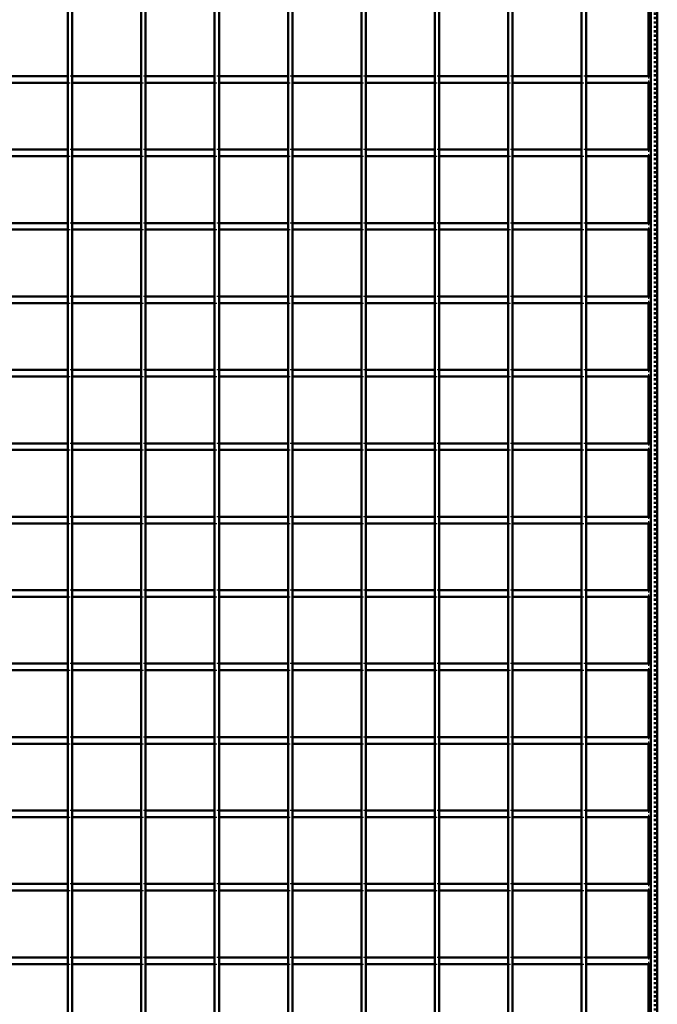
# Model space of a CAD drawing. Header units: millimetres. Extents: x -746 to 545, y -500 to 878.
# Tile 6 of 7: x 110 to 400, y -53 to 394. Entities that reach past the tile are written whole.
import ezdxf

# ---------------------------------------------------------------- set-up
doc = ezdxf.new("R2010")
doc.units = ezdxf.units.MM
doc.linetypes.add('Dashed', pattern=[2, 1, -1])
doc.layers.add('AM_0', color=7, linetype='Continuous', lineweight=50)
doc.layers.add('AM_9', color=6, linetype='Dashed', lineweight=25)

# ---------------------------------------------------------------- blocks, each defined once
blk = doc.blocks.new('1_LP330333P35011000800VERTICAL1_0_in_LPP3303331180010003500_4')
at = {"layer": 'AM_0'}
for p, q in [((397, 497), (397, -497)), ((400, 497), (400, -497)), ((396.05, 398.46), (396.05, 368.13)), ((396.05, 365.13), (396.05, 334.8)), ((396.05, 331.8), (396.05, 301.47)), ((396.05, 298.47), (396.05, 268.14)), ((396.05, 265.14), (396.05, 234.81)), ((396.05, 231.81), (396.05, 201.48)), ((396.05, 198.48), (396.05, 168.15)), ((396.05, 165.15), (396.05, 134.82)), ((396.05, 131.82), (396.05, 101.49)), ((396.05, 98.49), (396.05, 68.16)), ((396.05, 65.16), (396.05, 34.83)), ((396.05, 31.83), (396.05, 1.5)), ((396.05, -1.5), (396.05, -31.83)), ((396.05, -34.83), (396.05, -65.16))]:
    blk.add_line(p, q, dxfattribs=at)
at = {"layer": 'AM_9'}
for p, q in [((398.55, 497), (398.55, -497)), ((398.99, 497), (398.99, -497)), ((396.05, 368.13), (396.05, 365.13)), ((396.05, 334.8), (396.05, 331.8)), ((396.05, 301.47), (396.05, 298.47)), ((396.05, 268.14), (396.05, 265.14)), ((396.05, 234.81), (396.05, 231.81)), ((396.05, 201.48), (396.05, 198.48)), ((396.05, 168.15), (396.05, 165.15)), ((396.05, 134.82), (396.05, 131.82)), ((396.05, 101.49), (396.05, 98.49)), ((396.05, 68.16), (396.05, 65.16)), ((396.05, 34.83), (396.05, 31.83)), ((396.05, 1.5), (396.05, -1.5)), ((396.05, -31.83), (396.05, -34.83))]:
    blk.add_line(p, q, dxfattribs=at)
blk = doc.blocks.new('18_LP330333P35011000800VERTICALC16_0_in_LPP3303331180010003500_4')
at = {"layer": 'AM_0'}
for p, q in [((132.32, -497), (132.32, 497)), ((134.32, -497), (134.32, 497))]:
    blk.add_line(p, q, dxfattribs=at)
blk = doc.blocks.new('19_LP330333P35011000800VERTICALC17_0_in_LPP3303331180010003500_4')
at = {"layer": 'AM_0'}
for p, q in [((165.65, -497), (165.65, 497)), ((167.65, -497), (167.65, 497))]:
    blk.add_line(p, q, dxfattribs=at)
blk = doc.blocks.new('20_LP330333P35011000800VERTICALC18_0_in_LPP3303331180010003500_4')
at = {"layer": 'AM_0'}
for p, q in [((198.98, -497), (198.98, 497)), ((200.98, -497), (200.98, 497))]:
    blk.add_line(p, q, dxfattribs=at)
blk = doc.blocks.new('21_LP330333P35011000800VERTICALC19_0_in_LPP3303331180010003500_4')
at = {"layer": 'AM_0'}
for p, q in [((232.31, -497), (232.31, 497)), ((234.31, -497), (234.31, 497))]:
    blk.add_line(p, q, dxfattribs=at)
blk = doc.blocks.new('22_LP330333P35011000800VERTICALC20_0_in_LPP3303331180010003500_4')
at = {"layer": 'AM_0'}
for p, q in [((265.64, -497), (265.64, 497)), ((267.64, -497), (267.64, 497))]:
    blk.add_line(p, q, dxfattribs=at)
blk = doc.blocks.new('23_LP330333P35011000800VERTICALC21_0_in_LPP3303331180010003500_4')
at = {"layer": 'AM_0'}
for p, q in [((298.97, -497), (298.97, 497)), ((300.97, -497), (300.97, 497))]:
    blk.add_line(p, q, dxfattribs=at)
blk = doc.blocks.new('24_LP330333P35011000800VERTICALC22_0_in_LPP3303331180010003500_4')
at = {"layer": 'AM_0'}
for p, q in [((332.3, -497), (332.3, 497)), ((334.3, -497), (334.3, 497))]:
    blk.add_line(p, q, dxfattribs=at)
blk = doc.blocks.new('25_LP330333P35011000800VERTICALC23_0_in_LPP3303331180010003500_4')
at = {"layer": 'AM_0'}
for p, q in [((365.63, -497), (365.63, 497)), ((367.63, -497), (367.63, 497))]:
    blk.add_line(p, q, dxfattribs=at)
blk = doc.blocks.new('40_bgugy3ogl86qzg6vsyz0pb6bl________0_in_LPP3303331180010003500_4')
at = {"layer": 'AM_0'}
for p, q in [((132.32, -31.83), (100.99, -31.83)), ((132.32, -34.83), (100.99, -34.83)), ((132.32, -31.83), (132.32, -34.83)), ((134.32, -34.83), (134.32, -31.83)), ((165.65, -31.83), (134.32, -31.83)), ((165.65, -34.83), (134.32, -34.83)), ((165.65, -31.83), (165.65, -34.83)), ((167.65, -34.83), (167.65, -31.83)), ((198.98, -31.83), (167.65, -31.83)), ((198.98, -34.83), (167.65, -34.83)), ((198.98, -31.83), (198.98, -34.83)), ((200.98, -34.83), (200.98, -31.83)), ((232.31, -31.83), (200.98, -31.83)), ((232.31, -34.83), (200.98, -34.83)), ((232.31, -31.83), (232.31, -34.83)), ((234.31, -34.83), (234.31, -31.83)), ((265.64, -31.83), (234.31, -31.83)), ((265.64, -34.83), (234.31, -34.83)), ((265.64, -31.83), (265.64, -34.83)), ((267.64, -34.83), (267.64, -31.83)), ((298.97, -31.83), (267.64, -31.83)), ((298.97, -34.83), (267.64, -34.83)), ((298.97, -31.83), (298.97, -34.83)), ((300.97, -34.83), (300.97, -31.83)), ((332.3, -31.83), (300.97, -31.83)), ((332.3, -34.83), (300.97, -34.83)), ((332.3, -31.83), (332.3, -34.83)), ((334.3, -34.83), (334.3, -31.83)), ((365.63, -31.83), (334.3, -31.83)), ((365.63, -34.83), (334.3, -34.83)), ((365.63, -31.83), (365.63, -34.83)), ((367.63, -34.83), (367.63, -31.83)), ((397, -31.83), (367.63, -31.83)), ((397, -34.83), (367.63, -34.83)), ((397, -31.83), (397, -34.83))]:
    blk.add_line(p, q, dxfattribs=at)
at = {"layer": 'AM_9'}
for p, q in [((134.32, -31.83), (132.32, -31.83)), ((132.32, -34.83), (134.32, -34.83)), ((167.65, -31.83), (165.65, -31.83)), ((165.65, -34.83), (167.65, -34.83)), ((200.98, -31.83), (198.98, -31.83)), ((198.98, -34.83), (200.98, -34.83)), ((234.31, -31.83), (232.31, -31.83)), ((232.31, -34.83), (234.31, -34.83)), ((267.64, -31.83), (265.64, -31.83)), ((265.64, -34.83), (267.64, -34.83)), ((300.97, -31.83), (298.97, -31.83)), ((298.97, -34.83), (300.97, -34.83)), ((334.3, -31.83), (332.3, -31.83)), ((332.3, -34.83), (334.3, -34.83)), ((367.63, -31.83), (365.63, -31.83)), ((365.63, -34.83), (367.63, -34.83))]:
    blk.add_line(p, q, dxfattribs=at)
blk = doc.blocks.new('41_31twg9jzmk4v7obo5mo35s99h________0_in_LPP3303331180010003500_4')
at = {"layer": 'AM_0'}
for p, q in [((132.32, 1.5), (100.99, 1.5)), ((132.32, 1.5), (132.32, -1.5)), ((134.32, -1.5), (134.32, 1.5)), ((165.65, 1.5), (134.32, 1.5)), ((165.65, 1.5), (165.65, -1.5)), ((167.65, -1.5), (167.65, 1.5)), ((198.98, 1.5), (167.65, 1.5)), ((198.98, 1.5), (198.98, -1.5)), ((200.98, -1.5), (200.98, 1.5)), ((232.31, 1.5), (200.98, 1.5)), ((232.31, 1.5), (232.31, -1.5)), ((234.31, -1.5), (234.31, 1.5)), ((265.64, 1.5), (234.31, 1.5)), ((265.64, 1.5), (265.64, -1.5)), ((267.64, -1.5), (267.64, 1.5)), ((298.97, 1.5), (267.64, 1.5)), ((298.97, 1.5), (298.97, -1.5)), ((300.97, -1.5), (300.97, 1.5)), ((332.3, 1.5), (300.97, 1.5)), ((332.3, 1.5), (332.3, -1.5)), ((334.3, -1.5), (334.3, 1.5)), ((365.63, 1.5), (334.3, 1.5)), ((365.63, 1.5), (365.63, -1.5)), ((367.63, -1.5), (367.63, 1.5)), ((397, 1.5), (367.63, 1.5)), ((397, 1.5), (397, -1.5)), ((132.32, -1.5), (100.99, -1.5)), ((165.65, -1.5), (134.32, -1.5)), ((198.98, -1.5), (167.65, -1.5)), ((232.31, -1.5), (200.98, -1.5)), ((265.64, -1.5), (234.31, -1.5)), ((298.97, -1.5), (267.64, -1.5)), ((332.3, -1.5), (300.97, -1.5)), ((365.63, -1.5), (334.3, -1.5)), ((397, -1.5), (367.63, -1.5))]:
    blk.add_line(p, q, dxfattribs=at)
at = {"layer": 'AM_9'}
for p, q in [((134.32, 1.5), (132.32, 1.5)), ((167.65, 1.5), (165.65, 1.5)), ((200.98, 1.5), (198.98, 1.5)), ((234.31, 1.5), (232.31, 1.5)), ((267.64, 1.5), (265.64, 1.5)), ((300.97, 1.5), (298.97, 1.5)), ((334.3, 1.5), (332.3, 1.5)), ((367.63, 1.5), (365.63, 1.5)), ((132.32, -1.5), (134.32, -1.5)), ((165.65, -1.5), (167.65, -1.5)), ((198.98, -1.5), (200.98, -1.5)), ((232.31, -1.5), (234.31, -1.5)), ((265.64, -1.5), (267.64, -1.5)), ((298.97, -1.5), (300.97, -1.5)), ((332.3, -1.5), (334.3, -1.5)), ((365.63, -1.5), (367.63, -1.5))]:
    blk.add_line(p, q, dxfattribs=at)
blk = doc.blocks.new('42_ovfj961m6nguzmhi7xmbhgf4l________0_in_LPP3303331180010003500_4')
at = {"layer": 'AM_0'}
for p, q in [((132.32, 34.83), (100.99, 34.83)), ((132.32, 31.83), (100.99, 31.83)), ((132.32, 34.83), (132.32, 31.83)), ((134.32, 31.83), (134.32, 34.83)), ((165.65, 34.83), (134.32, 34.83)), ((165.65, 31.83), (134.32, 31.83)), ((165.65, 34.83), (165.65, 31.83)), ((167.65, 31.83), (167.65, 34.83)), ((198.98, 34.83), (167.65, 34.83)), ((198.98, 31.83), (167.65, 31.83)), ((198.98, 34.83), (198.98, 31.83)), ((200.98, 31.83), (200.98, 34.83)), ((232.31, 34.83), (200.98, 34.83)), ((232.31, 31.83), (200.98, 31.83)), ((232.31, 34.83), (232.31, 31.83)), ((234.31, 31.83), (234.31, 34.83)), ((265.64, 34.83), (234.31, 34.83)), ((265.64, 31.83), (234.31, 31.83)), ((265.64, 34.83), (265.64, 31.83)), ((267.64, 31.83), (267.64, 34.83)), ((298.97, 34.83), (267.64, 34.83)), ((298.97, 31.83), (267.64, 31.83)), ((298.97, 34.83), (298.97, 31.83)), ((300.97, 31.83), (300.97, 34.83)), ((332.3, 34.83), (300.97, 34.83)), ((332.3, 31.83), (300.97, 31.83)), ((332.3, 34.83), (332.3, 31.83)), ((334.3, 31.83), (334.3, 34.83)), ((365.63, 34.83), (334.3, 34.83)), ((365.63, 31.83), (334.3, 31.83)), ((365.63, 34.83), (365.63, 31.83)), ((367.63, 31.83), (367.63, 34.83)), ((397, 34.83), (367.63, 34.83)), ((397, 31.83), (367.63, 31.83)), ((397, 34.83), (397, 31.83))]:
    blk.add_line(p, q, dxfattribs=at)
at = {"layer": 'AM_9'}
for p, q in [((134.32, 34.83), (132.32, 34.83)), ((132.32, 31.83), (134.32, 31.83)), ((167.65, 34.83), (165.65, 34.83)), ((165.65, 31.83), (167.65, 31.83)), ((200.98, 34.83), (198.98, 34.83)), ((198.98, 31.83), (200.98, 31.83)), ((234.31, 34.83), (232.31, 34.83)), ((232.31, 31.83), (234.31, 31.83)), ((267.64, 34.83), (265.64, 34.83)), ((265.64, 31.83), (267.64, 31.83)), ((300.97, 34.83), (298.97, 34.83)), ((298.97, 31.83), (300.97, 31.83)), ((334.3, 34.83), (332.3, 34.83)), ((332.3, 31.83), (334.3, 31.83)), ((367.63, 34.83), (365.63, 34.83)), ((365.63, 31.83), (367.63, 31.83))]:
    blk.add_line(p, q, dxfattribs=at)
blk = doc.blocks.new('43_h4f9ytw68jjl3fickq7k7awpn________0_in_LPP3303331180010003500_4')
at = {"layer": 'AM_0'}
for p, q in [((132.32, 68.16), (100.99, 68.16)), ((132.32, 68.16), (132.32, 65.16)), ((134.32, 65.16), (134.32, 68.16)), ((165.65, 68.16), (134.32, 68.16)), ((165.65, 68.16), (165.65, 65.16)), ((167.65, 65.16), (167.65, 68.16)), ((198.98, 68.16), (167.65, 68.16)), ((198.98, 68.16), (198.98, 65.16)), ((200.98, 65.16), (200.98, 68.16)), ((232.31, 68.16), (200.98, 68.16)), ((232.31, 68.16), (232.31, 65.16)), ((234.31, 65.16), (234.31, 68.16)), ((265.64, 68.16), (234.31, 68.16)), ((265.64, 68.16), (265.64, 65.16)), ((267.64, 65.16), (267.64, 68.16)), ((298.97, 68.16), (267.64, 68.16)), ((298.97, 68.16), (298.97, 65.16)), ((300.97, 65.16), (300.97, 68.16)), ((332.3, 68.16), (300.97, 68.16)), ((332.3, 68.16), (332.3, 65.16)), ((334.3, 65.16), (334.3, 68.16)), ((365.63, 68.16), (334.3, 68.16)), ((365.63, 68.16), (365.63, 65.16)), ((367.63, 65.16), (367.63, 68.16)), ((397, 68.16), (367.63, 68.16)), ((397, 68.16), (397, 65.16)), ((132.32, 65.16), (100.99, 65.16)), ((165.65, 65.16), (134.32, 65.16)), ((198.98, 65.16), (167.65, 65.16)), ((232.31, 65.16), (200.98, 65.16)), ((265.64, 65.16), (234.31, 65.16)), ((298.97, 65.16), (267.64, 65.16)), ((332.3, 65.16), (300.97, 65.16)), ((365.63, 65.16), (334.3, 65.16)), ((397, 65.16), (367.63, 65.16))]:
    blk.add_line(p, q, dxfattribs=at)
at = {"layer": 'AM_9'}
for p, q in [((134.32, 68.16), (132.32, 68.16)), ((167.65, 68.16), (165.65, 68.16)), ((200.98, 68.16), (198.98, 68.16)), ((234.31, 68.16), (232.31, 68.16)), ((267.64, 68.16), (265.64, 68.16)), ((300.97, 68.16), (298.97, 68.16)), ((334.3, 68.16), (332.3, 68.16)), ((367.63, 68.16), (365.63, 68.16)), ((132.32, 65.16), (134.32, 65.16)), ((165.65, 65.16), (167.65, 65.16)), ((198.98, 65.16), (200.98, 65.16)), ((232.31, 65.16), (234.31, 65.16)), ((265.64, 65.16), (267.64, 65.16)), ((298.97, 65.16), (300.97, 65.16)), ((332.3, 65.16), (334.3, 65.16)), ((365.63, 65.16), (367.63, 65.16))]:
    blk.add_line(p, q, dxfattribs=at)
blk = doc.blocks.new('44_l9m6g13uwf5b7nxmsf90asswq________0_in_LPP3303331180010003500_4')
at = {"layer": 'AM_0'}
for p, q in [((132.32, 101.49), (100.99, 101.49)), ((132.32, 98.49), (100.99, 98.49)), ((132.32, 101.49), (132.32, 98.49)), ((134.32, 98.49), (134.32, 101.49)), ((165.65, 101.49), (134.32, 101.49)), ((165.65, 98.49), (134.32, 98.49)), ((165.65, 101.49), (165.65, 98.49)), ((167.65, 98.49), (167.65, 101.49)), ((198.98, 101.49), (167.65, 101.49)), ((198.98, 98.49), (167.65, 98.49)), ((198.98, 101.49), (198.98, 98.49)), ((200.98, 98.49), (200.98, 101.49)), ((232.31, 101.49), (200.98, 101.49)), ((232.31, 98.49), (200.98, 98.49)), ((232.31, 101.49), (232.31, 98.49)), ((234.31, 98.49), (234.31, 101.49)), ((265.64, 101.49), (234.31, 101.49)), ((265.64, 98.49), (234.31, 98.49)), ((265.64, 101.49), (265.64, 98.49)), ((267.64, 98.49), (267.64, 101.49)), ((298.97, 101.49), (267.64, 101.49)), ((298.97, 98.49), (267.64, 98.49)), ((298.97, 101.49), (298.97, 98.49)), ((300.97, 98.49), (300.97, 101.49)), ((332.3, 101.49), (300.97, 101.49)), ((332.3, 98.49), (300.97, 98.49)), ((332.3, 101.49), (332.3, 98.49)), ((334.3, 98.49), (334.3, 101.49)), ((365.63, 101.49), (334.3, 101.49)), ((365.63, 98.49), (334.3, 98.49)), ((365.63, 101.49), (365.63, 98.49)), ((367.63, 98.49), (367.63, 101.49)), ((397, 101.49), (367.63, 101.49)), ((397, 98.49), (367.63, 98.49)), ((397, 101.49), (397, 98.49))]:
    blk.add_line(p, q, dxfattribs=at)
at = {"layer": 'AM_9'}
for p, q in [((134.32, 101.49), (132.32, 101.49)), ((132.32, 98.49), (134.32, 98.49)), ((167.65, 101.49), (165.65, 101.49)), ((165.65, 98.49), (167.65, 98.49)), ((200.98, 101.49), (198.98, 101.49)), ((198.98, 98.49), (200.98, 98.49)), ((234.31, 101.49), (232.31, 101.49)), ((232.31, 98.49), (234.31, 98.49)), ((267.64, 101.49), (265.64, 101.49)), ((265.64, 98.49), (267.64, 98.49)), ((300.97, 101.49), (298.97, 101.49)), ((298.97, 98.49), (300.97, 98.49)), ((334.3, 101.49), (332.3, 101.49)), ((332.3, 98.49), (334.3, 98.49)), ((367.63, 101.49), (365.63, 101.49)), ((365.63, 98.49), (367.63, 98.49))]:
    blk.add_line(p, q, dxfattribs=at)
blk = doc.blocks.new('45_90svk3irihpl2sgqva3p557zi________0_in_LPP3303331180010003500_4')
at = {"layer": 'AM_0'}
for p, q in [((132.32, 134.82), (100.99, 134.82)), ((132.32, 134.82), (132.32, 131.82)), ((134.32, 131.82), (134.32, 134.82)), ((165.65, 134.82), (134.32, 134.82)), ((165.65, 134.82), (165.65, 131.82)), ((167.65, 131.82), (167.65, 134.82)), ((198.98, 134.82), (167.65, 134.82)), ((198.98, 134.82), (198.98, 131.82)), ((200.98, 131.82), (200.98, 134.82)), ((232.31, 134.82), (200.98, 134.82)), ((232.31, 134.82), (232.31, 131.82)), ((234.31, 131.82), (234.31, 134.82)), ((265.64, 134.82), (234.31, 134.82)), ((265.64, 134.82), (265.64, 131.82)), ((267.64, 131.82), (267.64, 134.82)), ((298.97, 134.82), (267.64, 134.82)), ((298.97, 134.82), (298.97, 131.82)), ((300.97, 131.82), (300.97, 134.82)), ((332.3, 134.82), (300.97, 134.82)), ((332.3, 134.82), (332.3, 131.82)), ((334.3, 131.82), (334.3, 134.82)), ((365.63, 134.82), (334.3, 134.82)), ((365.63, 134.82), (365.63, 131.82)), ((367.63, 131.82), (367.63, 134.82)), ((397, 134.82), (367.63, 134.82)), ((397, 134.82), (397, 131.82)), ((132.32, 131.82), (100.99, 131.82)), ((165.65, 131.82), (134.32, 131.82)), ((198.98, 131.82), (167.65, 131.82)), ((232.31, 131.82), (200.98, 131.82)), ((265.64, 131.82), (234.31, 131.82)), ((298.97, 131.82), (267.64, 131.82)), ((332.3, 131.82), (300.97, 131.82)), ((365.63, 131.82), (334.3, 131.82)), ((397, 131.82), (367.63, 131.82))]:
    blk.add_line(p, q, dxfattribs=at)
at = {"layer": 'AM_9'}
for p, q in [((134.32, 134.82), (132.32, 134.82)), ((167.65, 134.82), (165.65, 134.82)), ((200.98, 134.82), (198.98, 134.82)), ((234.31, 134.82), (232.31, 134.82)), ((267.64, 134.82), (265.64, 134.82)), ((300.97, 134.82), (298.97, 134.82)), ((334.3, 134.82), (332.3, 134.82)), ((367.63, 134.82), (365.63, 134.82)), ((132.32, 131.82), (134.32, 131.82)), ((165.65, 131.82), (167.65, 131.82)), ((198.98, 131.82), (200.98, 131.82)), ((232.31, 131.82), (234.31, 131.82)), ((265.64, 131.82), (267.64, 131.82)), ((298.97, 131.82), (300.97, 131.82)), ((332.3, 131.82), (334.3, 131.82)), ((365.63, 131.82), (367.63, 131.82))]:
    blk.add_line(p, q, dxfattribs=at)
blk = doc.blocks.new('46_mqjucdpu6v6avgeu91d9fmqor________0_in_LPP3303331180010003500_4')
at = {"layer": 'AM_0'}
for p, q in [((132.32, 168.15), (100.99, 168.15)), ((132.32, 168.15), (132.32, 165.15)), ((134.32, 165.15), (134.32, 168.15)), ((165.65, 168.15), (134.32, 168.15)), ((165.65, 168.15), (165.65, 165.15)), ((167.65, 165.15), (167.65, 168.15)), ((198.98, 168.15), (167.65, 168.15)), ((198.98, 168.15), (198.98, 165.15)), ((200.98, 165.15), (200.98, 168.15)), ((232.31, 168.15), (200.98, 168.15)), ((232.31, 168.15), (232.31, 165.15)), ((234.31, 165.15), (234.31, 168.15)), ((265.64, 168.15), (234.31, 168.15)), ((265.64, 168.15), (265.64, 165.15)), ((267.64, 165.15), (267.64, 168.15)), ((298.97, 168.15), (267.64, 168.15)), ((298.97, 168.15), (298.97, 165.15)), ((300.97, 165.15), (300.97, 168.15)), ((332.3, 168.15), (300.97, 168.15)), ((332.3, 168.15), (332.3, 165.15)), ((334.3, 165.15), (334.3, 168.15)), ((365.63, 168.15), (334.3, 168.15)), ((365.63, 168.15), (365.63, 165.15)), ((367.63, 165.15), (367.63, 168.15)), ((397, 168.15), (367.63, 168.15)), ((397, 168.15), (397, 165.15)), ((132.32, 165.15), (100.99, 165.15)), ((165.65, 165.15), (134.32, 165.15)), ((198.98, 165.15), (167.65, 165.15)), ((232.31, 165.15), (200.98, 165.15)), ((265.64, 165.15), (234.31, 165.15)), ((298.97, 165.15), (267.64, 165.15)), ((332.3, 165.15), (300.97, 165.15)), ((365.63, 165.15), (334.3, 165.15)), ((397, 165.15), (367.63, 165.15))]:
    blk.add_line(p, q, dxfattribs=at)
at = {"layer": 'AM_9'}
for p, q in [((134.32, 168.15), (132.32, 168.15)), ((167.65, 168.15), (165.65, 168.15)), ((200.98, 168.15), (198.98, 168.15)), ((234.31, 168.15), (232.31, 168.15)), ((267.64, 168.15), (265.64, 168.15)), ((300.97, 168.15), (298.97, 168.15)), ((334.3, 168.15), (332.3, 168.15)), ((367.63, 168.15), (365.63, 168.15)), ((132.32, 165.15), (134.32, 165.15)), ((165.65, 165.15), (167.65, 165.15)), ((198.98, 165.15), (200.98, 165.15)), ((232.31, 165.15), (234.31, 165.15)), ((265.64, 165.15), (267.64, 165.15)), ((298.97, 165.15), (300.97, 165.15)), ((332.3, 165.15), (334.3, 165.15)), ((365.63, 165.15), (367.63, 165.15))]:
    blk.add_line(p, q, dxfattribs=at)
blk = doc.blocks.new('47_wol8me9xawhyvbc7wz825y75o________0_in_LPP3303331180010003500_4')
at = {"layer": 'AM_0'}
for p, q in [((132.32, 201.48), (100.99, 201.48)), ((132.32, 201.48), (132.32, 198.48)), ((134.32, 198.48), (134.32, 201.48)), ((165.65, 201.48), (134.32, 201.48)), ((165.65, 201.48), (165.65, 198.48)), ((167.65, 198.48), (167.65, 201.48)), ((198.98, 201.48), (167.65, 201.48)), ((198.98, 201.48), (198.98, 198.48)), ((200.98, 198.48), (200.98, 201.48)), ((232.31, 201.48), (200.98, 201.48)), ((232.31, 201.48), (232.31, 198.48)), ((234.31, 198.48), (234.31, 201.48)), ((265.64, 201.48), (234.31, 201.48)), ((265.64, 201.48), (265.64, 198.48)), ((267.64, 198.48), (267.64, 201.48)), ((298.97, 201.48), (267.64, 201.48)), ((298.97, 201.48), (298.97, 198.48)), ((300.97, 198.48), (300.97, 201.48)), ((332.3, 201.48), (300.97, 201.48)), ((332.3, 201.48), (332.3, 198.48)), ((334.3, 198.48), (334.3, 201.48)), ((365.63, 201.48), (334.3, 201.48)), ((365.63, 201.48), (365.63, 198.48)), ((367.63, 198.48), (367.63, 201.48)), ((397, 201.48), (367.63, 201.48)), ((397, 201.48), (397, 198.48)), ((132.32, 198.48), (100.99, 198.48)), ((165.65, 198.48), (134.32, 198.48)), ((198.98, 198.48), (167.65, 198.48)), ((232.31, 198.48), (200.98, 198.48)), ((265.64, 198.48), (234.31, 198.48)), ((298.97, 198.48), (267.64, 198.48)), ((332.3, 198.48), (300.97, 198.48)), ((365.63, 198.48), (334.3, 198.48)), ((397, 198.48), (367.63, 198.48))]:
    blk.add_line(p, q, dxfattribs=at)
at = {"layer": 'AM_9'}
for p, q in [((134.32, 201.48), (132.32, 201.48)), ((167.65, 201.48), (165.65, 201.48)), ((200.98, 201.48), (198.98, 201.48)), ((234.31, 201.48), (232.31, 201.48)), ((267.64, 201.48), (265.64, 201.48)), ((300.97, 201.48), (298.97, 201.48)), ((334.3, 201.48), (332.3, 201.48)), ((367.63, 201.48), (365.63, 201.48)), ((132.32, 198.48), (134.32, 198.48)), ((165.65, 198.48), (167.65, 198.48)), ((198.98, 198.48), (200.98, 198.48)), ((232.31, 198.48), (234.31, 198.48)), ((265.64, 198.48), (267.64, 198.48)), ((298.97, 198.48), (300.97, 198.48)), ((332.3, 198.48), (334.3, 198.48)), ((365.63, 198.48), (367.63, 198.48))]:
    blk.add_line(p, q, dxfattribs=at)
blk = doc.blocks.new('48_c5yar2lckm9rbvnzd8tlqbzdh________0_in_LPP3303331180010003500_4')
at = {"layer": 'AM_0'}
for p, q in [((132.32, 234.81), (100.99, 234.81)), ((132.32, 234.81), (132.32, 231.81)), ((134.32, 231.81), (134.32, 234.81)), ((165.65, 234.81), (134.32, 234.81)), ((165.65, 234.81), (165.65, 231.81)), ((167.65, 231.81), (167.65, 234.81)), ((198.98, 234.81), (167.65, 234.81)), ((198.98, 234.81), (198.98, 231.81)), ((200.98, 231.81), (200.98, 234.81)), ((232.31, 234.81), (200.98, 234.81)), ((232.31, 234.81), (232.31, 231.81)), ((234.31, 231.81), (234.31, 234.81)), ((265.64, 234.81), (234.31, 234.81)), ((265.64, 234.81), (265.64, 231.81)), ((267.64, 231.81), (267.64, 234.81)), ((298.97, 234.81), (267.64, 234.81)), ((298.97, 234.81), (298.97, 231.81)), ((300.97, 231.81), (300.97, 234.81)), ((332.3, 234.81), (300.97, 234.81)), ((332.3, 234.81), (332.3, 231.81)), ((334.3, 231.81), (334.3, 234.81)), ((365.63, 234.81), (334.3, 234.81)), ((365.63, 234.81), (365.63, 231.81)), ((367.63, 231.81), (367.63, 234.81)), ((397, 234.81), (367.63, 234.81)), ((397, 234.81), (397, 231.81)), ((132.32, 231.81), (100.99, 231.81)), ((165.65, 231.81), (134.32, 231.81)), ((198.98, 231.81), (167.65, 231.81)), ((232.31, 231.81), (200.98, 231.81)), ((265.64, 231.81), (234.31, 231.81)), ((298.97, 231.81), (267.64, 231.81)), ((332.3, 231.81), (300.97, 231.81)), ((365.63, 231.81), (334.3, 231.81)), ((397, 231.81), (367.63, 231.81))]:
    blk.add_line(p, q, dxfattribs=at)
at = {"layer": 'AM_9'}
for p, q in [((134.32, 234.81), (132.32, 234.81)), ((167.65, 234.81), (165.65, 234.81)), ((200.98, 234.81), (198.98, 234.81)), ((234.31, 234.81), (232.31, 234.81)), ((267.64, 234.81), (265.64, 234.81)), ((300.97, 234.81), (298.97, 234.81)), ((334.3, 234.81), (332.3, 234.81)), ((367.63, 234.81), (365.63, 234.81)), ((132.32, 231.81), (134.32, 231.81)), ((165.65, 231.81), (167.65, 231.81)), ((198.98, 231.81), (200.98, 231.81)), ((232.31, 231.81), (234.31, 231.81)), ((265.64, 231.81), (267.64, 231.81)), ((298.97, 231.81), (300.97, 231.81)), ((332.3, 231.81), (334.3, 231.81)), ((365.63, 231.81), (367.63, 231.81))]:
    blk.add_line(p, q, dxfattribs=at)
blk = doc.blocks.new('49_zucpyiytfohfqq953yfcvrx7o________0_in_LPP3303331180010003500_4')
at = {"layer": 'AM_0'}
for p, q in [((132.32, 268.14), (100.99, 268.14)), ((132.32, 268.14), (132.32, 265.14)), ((134.32, 265.14), (134.32, 268.14)), ((165.65, 268.14), (134.32, 268.14)), ((165.65, 268.14), (165.65, 265.14)), ((167.65, 265.14), (167.65, 268.14)), ((198.98, 268.14), (167.65, 268.14)), ((198.98, 268.14), (198.98, 265.14)), ((200.98, 265.14), (200.98, 268.14)), ((232.31, 268.14), (200.98, 268.14)), ((232.31, 268.14), (232.31, 265.14)), ((234.31, 265.14), (234.31, 268.14)), ((265.64, 268.14), (234.31, 268.14)), ((265.64, 268.14), (265.64, 265.14)), ((267.64, 265.14), (267.64, 268.14)), ((298.97, 268.14), (267.64, 268.14)), ((298.97, 268.14), (298.97, 265.14)), ((300.97, 265.14), (300.97, 268.14)), ((332.3, 268.14), (300.97, 268.14)), ((332.3, 268.14), (332.3, 265.14)), ((334.3, 265.14), (334.3, 268.14)), ((365.63, 268.14), (334.3, 268.14)), ((365.63, 268.14), (365.63, 265.14)), ((367.63, 265.14), (367.63, 268.14)), ((397, 268.14), (367.63, 268.14)), ((397, 268.14), (397, 265.14)), ((132.32, 265.14), (100.99, 265.14)), ((165.65, 265.14), (134.32, 265.14)), ((198.98, 265.14), (167.65, 265.14)), ((232.31, 265.14), (200.98, 265.14)), ((265.64, 265.14), (234.31, 265.14)), ((298.97, 265.14), (267.64, 265.14)), ((332.3, 265.14), (300.97, 265.14)), ((365.63, 265.14), (334.3, 265.14)), ((397, 265.14), (367.63, 265.14))]:
    blk.add_line(p, q, dxfattribs=at)
at = {"layer": 'AM_9'}
for p, q in [((134.32, 268.14), (132.32, 268.14)), ((167.65, 268.14), (165.65, 268.14)), ((200.98, 268.14), (198.98, 268.14)), ((234.31, 268.14), (232.31, 268.14)), ((267.64, 268.14), (265.64, 268.14)), ((300.97, 268.14), (298.97, 268.14)), ((334.3, 268.14), (332.3, 268.14)), ((367.63, 268.14), (365.63, 268.14)), ((132.32, 265.14), (134.32, 265.14)), ((165.65, 265.14), (167.65, 265.14)), ((198.98, 265.14), (200.98, 265.14)), ((232.31, 265.14), (234.31, 265.14)), ((265.64, 265.14), (267.64, 265.14)), ((298.97, 265.14), (300.97, 265.14)), ((332.3, 265.14), (334.3, 265.14)), ((365.63, 265.14), (367.63, 265.14))]:
    blk.add_line(p, q, dxfattribs=at)
blk = doc.blocks.new('50_pwhfswc0gq0rcn8xcbu4gffvo________0_in_LPP3303331180010003500_4')
at = {"layer": 'AM_0'}
for p, q in [((132.32, 301.47), (100.99, 301.47)), ((132.32, 301.47), (132.32, 298.47)), ((134.32, 298.47), (134.32, 301.47)), ((165.65, 301.47), (134.32, 301.47)), ((165.65, 301.47), (165.65, 298.47)), ((167.65, 298.47), (167.65, 301.47)), ((198.98, 301.47), (167.65, 301.47)), ((198.98, 301.47), (198.98, 298.47)), ((200.98, 298.47), (200.98, 301.47)), ((232.31, 301.47), (200.98, 301.47)), ((232.31, 301.47), (232.31, 298.47)), ((234.31, 298.47), (234.31, 301.47)), ((265.64, 301.47), (234.31, 301.47)), ((265.64, 301.47), (265.64, 298.47)), ((267.64, 298.47), (267.64, 301.47)), ((298.97, 301.47), (267.64, 301.47)), ((298.97, 301.47), (298.97, 298.47)), ((300.97, 298.47), (300.97, 301.47)), ((332.3, 301.47), (300.97, 301.47)), ((332.3, 301.47), (332.3, 298.47)), ((334.3, 298.47), (334.3, 301.47)), ((365.63, 301.47), (334.3, 301.47)), ((365.63, 301.47), (365.63, 298.47)), ((367.63, 298.47), (367.63, 301.47)), ((397, 301.47), (367.63, 301.47)), ((397, 301.47), (397, 298.47)), ((132.32, 298.47), (100.99, 298.47)), ((165.65, 298.47), (134.32, 298.47)), ((198.98, 298.47), (167.65, 298.47)), ((232.31, 298.47), (200.98, 298.47)), ((265.64, 298.47), (234.31, 298.47)), ((298.97, 298.47), (267.64, 298.47)), ((332.3, 298.47), (300.97, 298.47)), ((365.63, 298.47), (334.3, 298.47)), ((397, 298.47), (367.63, 298.47))]:
    blk.add_line(p, q, dxfattribs=at)
at = {"layer": 'AM_9'}
for p, q in [((134.32, 301.47), (132.32, 301.47)), ((167.65, 301.47), (165.65, 301.47)), ((200.98, 301.47), (198.98, 301.47)), ((234.31, 301.47), (232.31, 301.47)), ((267.64, 301.47), (265.64, 301.47)), ((300.97, 301.47), (298.97, 301.47)), ((334.3, 301.47), (332.3, 301.47)), ((367.63, 301.47), (365.63, 301.47)), ((132.32, 298.47), (134.32, 298.47)), ((165.65, 298.47), (167.65, 298.47)), ((198.98, 298.47), (200.98, 298.47)), ((232.31, 298.47), (234.31, 298.47)), ((265.64, 298.47), (267.64, 298.47)), ((298.97, 298.47), (300.97, 298.47)), ((332.3, 298.47), (334.3, 298.47)), ((365.63, 298.47), (367.63, 298.47))]:
    blk.add_line(p, q, dxfattribs=at)
blk = doc.blocks.new('51_mb0n2tgub45ddtrit8gewozeg________0_in_LPP3303331180010003500_4')
at = {"layer": 'AM_0'}
for p, q in [((132.32, 334.8), (100.99, 334.8)), ((132.32, 331.8), (100.99, 331.8)), ((132.32, 334.8), (132.32, 331.8)), ((134.32, 331.8), (134.32, 334.8)), ((165.65, 334.8), (134.32, 334.8)), ((165.65, 331.8), (134.32, 331.8)), ((165.65, 334.8), (165.65, 331.8)), ((167.65, 331.8), (167.65, 334.8)), ((198.98, 334.8), (167.65, 334.8)), ((198.98, 331.8), (167.65, 331.8)), ((198.98, 334.8), (198.98, 331.8)), ((200.98, 331.8), (200.98, 334.8)), ((232.31, 334.8), (200.98, 334.8)), ((232.31, 331.8), (200.98, 331.8)), ((232.31, 334.8), (232.31, 331.8)), ((234.31, 331.8), (234.31, 334.8)), ((265.64, 334.8), (234.31, 334.8)), ((265.64, 331.8), (234.31, 331.8)), ((265.64, 334.8), (265.64, 331.8)), ((267.64, 331.8), (267.64, 334.8)), ((298.97, 334.8), (267.64, 334.8)), ((298.97, 331.8), (267.64, 331.8)), ((298.97, 334.8), (298.97, 331.8)), ((300.97, 331.8), (300.97, 334.8)), ((332.3, 334.8), (300.97, 334.8)), ((332.3, 331.8), (300.97, 331.8)), ((332.3, 334.8), (332.3, 331.8)), ((334.3, 331.8), (334.3, 334.8)), ((365.63, 334.8), (334.3, 334.8)), ((365.63, 331.8), (334.3, 331.8)), ((365.63, 334.8), (365.63, 331.8)), ((367.63, 331.8), (367.63, 334.8)), ((397, 334.8), (367.63, 334.8)), ((397, 331.8), (367.63, 331.8)), ((397, 334.8), (397, 331.8))]:
    blk.add_line(p, q, dxfattribs=at)
at = {"layer": 'AM_9'}
for p, q in [((134.32, 334.8), (132.32, 334.8)), ((132.32, 331.8), (134.32, 331.8)), ((167.65, 334.8), (165.65, 334.8)), ((165.65, 331.8), (167.65, 331.8)), ((200.98, 334.8), (198.98, 334.8)), ((198.98, 331.8), (200.98, 331.8)), ((234.31, 334.8), (232.31, 334.8)), ((232.31, 331.8), (234.31, 331.8)), ((267.64, 334.8), (265.64, 334.8)), ((265.64, 331.8), (267.64, 331.8)), ((300.97, 334.8), (298.97, 334.8)), ((298.97, 331.8), (300.97, 331.8)), ((334.3, 334.8), (332.3, 334.8)), ((332.3, 331.8), (334.3, 331.8)), ((367.63, 334.8), (365.63, 334.8)), ((365.63, 331.8), (367.63, 331.8))]:
    blk.add_line(p, q, dxfattribs=at)
blk = doc.blocks.new('52_bwo99y7qbs5seuy73dzooofx1________0_in_LPP3303331180010003500_4')
at = {"layer": 'AM_0'}
for p, q in [((132.32, 368.13), (100.99, 368.13)), ((132.32, 368.13), (132.32, 365.13)), ((134.32, 365.13), (134.32, 368.13)), ((165.65, 368.13), (134.32, 368.13)), ((165.65, 368.13), (165.65, 365.13)), ((167.65, 365.13), (167.65, 368.13)), ((198.98, 368.13), (167.65, 368.13)), ((198.98, 368.13), (198.98, 365.13)), ((200.98, 365.13), (200.98, 368.13)), ((232.31, 368.13), (200.98, 368.13)), ((232.31, 368.13), (232.31, 365.13)), ((234.31, 365.13), (234.31, 368.13)), ((265.64, 368.13), (234.31, 368.13)), ((265.64, 368.13), (265.64, 365.13)), ((267.64, 365.13), (267.64, 368.13)), ((298.97, 368.13), (267.64, 368.13)), ((298.97, 368.13), (298.97, 365.13)), ((300.97, 365.13), (300.97, 368.13)), ((332.3, 368.13), (300.97, 368.13)), ((332.3, 368.13), (332.3, 365.13)), ((334.3, 365.13), (334.3, 368.13)), ((365.63, 368.13), (334.3, 368.13)), ((365.63, 368.13), (365.63, 365.13)), ((367.63, 365.13), (367.63, 368.13)), ((397, 368.13), (367.63, 368.13)), ((397, 368.13), (397, 365.13)), ((132.32, 365.13), (100.99, 365.13)), ((165.65, 365.13), (134.32, 365.13)), ((198.98, 365.13), (167.65, 365.13)), ((232.31, 365.13), (200.98, 365.13)), ((265.64, 365.13), (234.31, 365.13)), ((298.97, 365.13), (267.64, 365.13)), ((332.3, 365.13), (300.97, 365.13)), ((365.63, 365.13), (334.3, 365.13)), ((397, 365.13), (367.63, 365.13))]:
    blk.add_line(p, q, dxfattribs=at)
at = {"layer": 'AM_9'}
for p, q in [((134.32, 368.13), (132.32, 368.13)), ((167.65, 368.13), (165.65, 368.13)), ((200.98, 368.13), (198.98, 368.13)), ((234.31, 368.13), (232.31, 368.13)), ((267.64, 368.13), (265.64, 368.13)), ((300.97, 368.13), (298.97, 368.13)), ((334.3, 368.13), (332.3, 368.13)), ((367.63, 368.13), (365.63, 368.13)), ((132.32, 365.13), (134.32, 365.13)), ((165.65, 365.13), (167.65, 365.13)), ((198.98, 365.13), (200.98, 365.13)), ((232.31, 365.13), (234.31, 365.13)), ((265.64, 365.13), (267.64, 365.13)), ((298.97, 365.13), (300.97, 365.13)), ((332.3, 365.13), (334.3, 365.13)), ((365.63, 365.13), (367.63, 365.13))]:
    blk.add_line(p, q, dxfattribs=at)

msp = doc.modelspace()

# ---------------------------------------------------------------- block references
for name in ['18_LP330333P35011000800VERTICALC16_0_in_LPP3303331180010003500_4', '19_LP330333P35011000800VERTICALC17_0_in_LPP3303331180010003500_4', '20_LP330333P35011000800VERTICALC18_0_in_LPP3303331180010003500_4', '21_LP330333P35011000800VERTICALC19_0_in_LPP3303331180010003500_4', '22_LP330333P35011000800VERTICALC20_0_in_LPP3303331180010003500_4', '23_LP330333P35011000800VERTICALC21_0_in_LPP3303331180010003500_4', '24_LP330333P35011000800VERTICALC22_0_in_LPP3303331180010003500_4', '25_LP330333P35011000800VERTICALC23_0_in_LPP3303331180010003500_4', '1_LP330333P35011000800VERTICAL1_0_in_LPP3303331180010003500_4', '52_bwo99y7qbs5seuy73dzooofx1________0_in_LPP3303331180010003500_4', '51_mb0n2tgub45ddtrit8gewozeg________0_in_LPP3303331180010003500_4', '50_pwhfswc0gq0rcn8xcbu4gffvo________0_in_LPP3303331180010003500_4', '49_zucpyiytfohfqq953yfcvrx7o________0_in_LPP3303331180010003500_4', '48_c5yar2lckm9rbvnzd8tlqbzdh________0_in_LPP3303331180010003500_4', '47_wol8me9xawhyvbc7wz825y75o________0_in_LPP3303331180010003500_4', '46_mqjucdpu6v6avgeu91d9fmqor________0_in_LPP3303331180010003500_4', '45_90svk3irihpl2sgqva3p557zi________0_in_LPP3303331180010003500_4', '44_l9m6g13uwf5b7nxmsf90asswq________0_in_LPP3303331180010003500_4', '43_h4f9ytw68jjl3fickq7k7awpn________0_in_LPP3303331180010003500_4', '42_ovfj961m6nguzmhi7xmbhgf4l________0_in_LPP3303331180010003500_4', '41_31twg9jzmk4v7obo5mo35s99h________0_in_LPP3303331180010003500_4', '40_bgugy3ogl86qzg6vsyz0pb6bl________0_in_LPP3303331180010003500_4']:
    msp.add_blockref(name, (0, 0))

doc.saveas('drawing.dxf')
